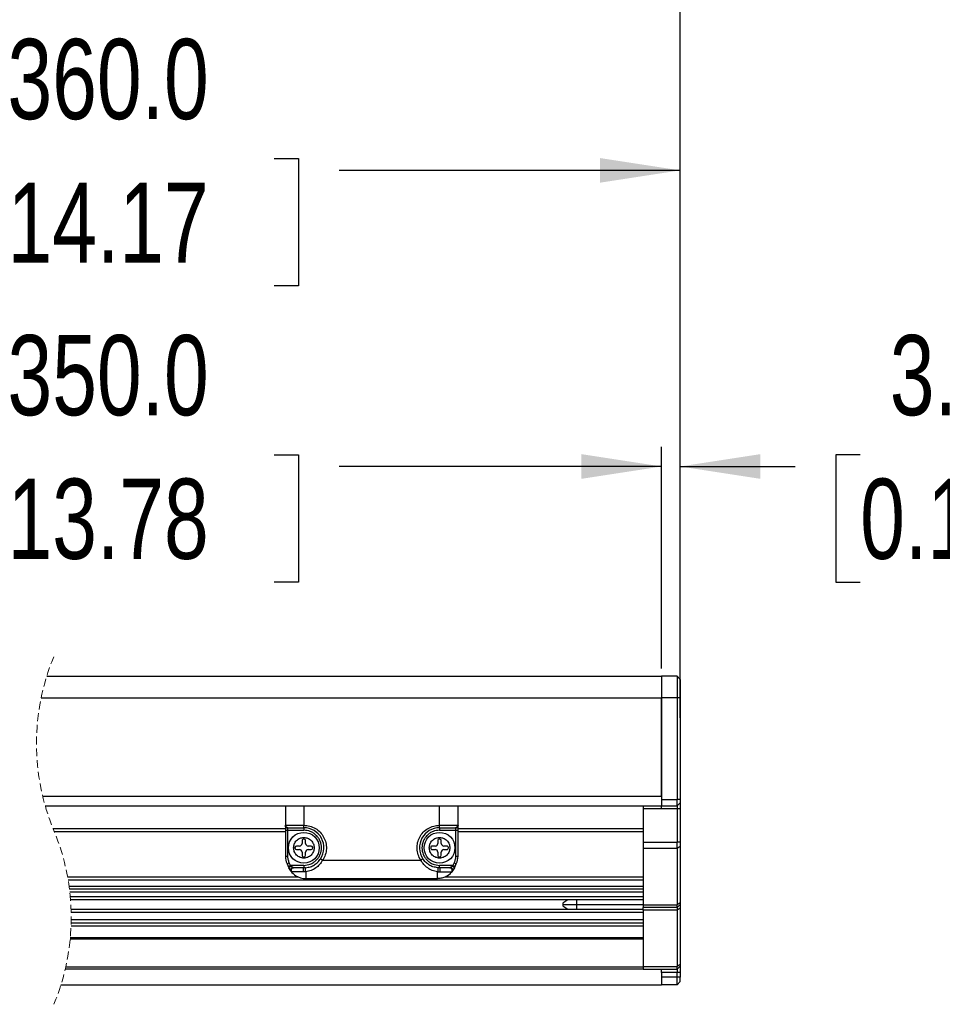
# Model space of a CAD drawing. Header units: millimetres. Extents: x 0 to 1118, y 0 to 864.
# Tile 13 of 21: x 534 to 683, y 575 to 735. Entities that reach past the tile are written whole.
import ezdxf

# ---------------------------------------------------------------- set-up
doc = ezdxf.new("R2010")
doc.units = ezdxf.units.MM
doc.linetypes.add('HIDDEN', pattern=[1.905, 1.27, -0.635])
doc.layers.add('DIMENSIONS', color=140, linetype='Continuous', lineweight=25)
doc.styles.add('SLDTEXTSTYLE0', font='TXT', dxfattribs={"width": 0.75})
doc.dimstyles.new('SLDDIMSTYLE0', dxfattribs={"dimtxt": 13, "dimasz": 13, "dimexe": 0, "dimexo": 0.0625, "dimgap": 3.25, "dimtad": 0, "dimtih": 1, "dimtoh": 1, "dimdec": 1, "dimrnd": 1e-09, "dimzin": 4, "dimdsep": 46, "dimtxsty": 'SLDTEXTSTYLE0', "dimsah": 1, "dimcen": 0.09, "dimadec": 0, "dimazin": 1, "dimtfac": 1, "dimtdec": 1, "dimtmove": 0, "dimatfit": 0, "dimfxl": 0, "dimfrac": 2, "dimtolj": 1, "dimtzin": 12, "dimarcsym": 0})
doc.dimstyles.new('SLDDIMSTYLE3', dxfattribs={"dimtxt": 13, "dimasz": 13, "dimexe": 0, "dimexo": 0.0625, "dimgap": 3.25, "dimtad": 0, "dimtih": 1, "dimtoh": 1, "dimdec": 1, "dimrnd": 1e-09, "dimzin": 4, "dimdsep": 46, "dimtxsty": 'SLDTEXTSTYLE0', "dimsah": 1, "dimcen": 0.09, "dimadec": 0, "dimazin": 1, "dimtfac": 1, "dimtdec": 1, "dimtofl": 0, "dimtmove": 0, "dimatfit": 3, "dimfxl": 0, "dimfrac": 2, "dimtolj": 1, "dimtzin": 12, "dimarcsym": 0})
doc.dimstyles.new('SLDDIMSTYLE5', dxfattribs={"dimtxt": 13, "dimasz": 13, "dimexe": 0, "dimexo": 0.0625, "dimgap": 3.25, "dimtad": 0, "dimtih": 1, "dimtoh": 1, "dimdec": 1, "dimrnd": 1e-09, "dimzin": 12, "dimdsep": 46, "dimtxsty": 'SLDTEXTSTYLE0', "dimsah": 1, "dimcen": 0.09, "dimadec": 0, "dimazin": 3, "dimtfac": 1, "dimtdec": 1, "dimtofl": 0, "dimtmove": 0, "dimatfit": 3, "dimfxl": 0, "dimfrac": 2, "dimtolj": 1, "dimtzin": 12, "dimarcsym": 0})

# ---------------------------------------------------------------- blocks, each defined once
blk = doc.blocks.new('_D_11')
at = {"layer": 'DIMENSIONS'}
for p, q in [((637.74, 629.35), (637.74, 665.25)), ((640.74, 625.85), (640.74, 665.25)), ((669.93, 663.99), (665.97, 663.99)), ((665.97, 663.99), (665.97, 643.35)), ((703.55, 663.99), (707.51, 663.99)), ((707.51, 663.99), (707.51, 643.35)), ((637.74, 662.08), (612.74, 662.08)), ((640.74, 662.08), (659.37, 662.08)), ((665.97, 643.35), (669.93, 643.35)), ((707.51, 643.35), (703.55, 643.35))]:
    blk.add_line(p, q, dxfattribs=at)
for points in [[(637.74, 662.08), (624.74, 664.08), (624.74, 660.08)], [(640.74, 662.08), (653.74, 660.08), (653.74, 664.08)]]:
    blk.add_solid(points, dxfattribs=at)
at = {"layer": 'DIMENSIONS', "char_height": 13, "attachment_point": 1, "style": 'SLDTEXTSTYLE0'}
for s, insert in [('3.0', (674.73, 683.39)), ('0.12', (669.93, 660.11))]:
    blk.add_mtext(s, dxfattribs=dict(at, insert=insert))
blk = doc.blocks.new('_D_13')
at = {"layer": 'DIMENSIONS'}
for p, q in [((478.77, 662.08), (482.02, 668.58)), ((482.02, 668.58), (488.52, 655.58)), ((419.75, 621.35), (419.75, 665.25)), ((531.69, 663.99), (527.72, 663.99)), ((527.72, 663.99), (527.72, 643.35)), ((574.91, 663.99), (578.87, 663.99)), ((578.87, 663.99), (578.87, 643.35)), ((637.74, 629.35), (637.74, 665.25)), ((419.75, 662.08), (478.77, 662.08)), ((488.52, 655.58), (491.77, 662.08)), ((491.77, 662.08), (521.13, 662.08)), ((637.74, 662.08), (585.47, 662.08)), ((527.72, 643.35), (531.69, 643.35)), ((578.87, 643.35), (574.91, 643.35))]:
    blk.add_line(p, q, dxfattribs=at)
for points in [[(419.75, 662.08), (432.75, 660.08), (432.75, 664.08)], [(637.74, 662.08), (624.74, 664.08), (624.74, 660.08)]]:
    blk.add_solid(points, dxfattribs=at)
at = {"layer": 'DIMENSIONS', "char_height": 13, "attachment_point": 1, "style": 'SLDTEXTSTYLE0'}
for s, insert in [('350.0', (531.69, 683.39)), ('13.78', (531.69, 660.11))]:
    blk.add_mtext(s, dxfattribs=dict(at, insert=insert))
blk = doc.blocks.new('_D_14')
at = {"layer": 'DIMENSIONS'}
for p, q in [((482.27, 703.58), (488.77, 716.58)), ((488.77, 716.58), (492.02, 710.08)), ((412.75, 629.35), (412.75, 713.25)), ((531.69, 711.99), (527.72, 711.99)), ((527.72, 711.99), (527.72, 691.35)), ((574.91, 711.99), (578.87, 711.99)), ((578.87, 711.99), (578.87, 691.35)), ((640.74, 621.35), (640.74, 713.25)), ((412.75, 710.08), (479.02, 710.08)), ((479.02, 710.08), (482.27, 703.58)), ((492.02, 710.08), (521.13, 710.08)), ((640.74, 710.08), (585.47, 710.08)), ((527.72, 691.35), (531.69, 691.35)), ((578.87, 691.35), (574.91, 691.35))]:
    blk.add_line(p, q, dxfattribs=at)
for points in [[(412.75, 710.08), (425.75, 708.08), (425.75, 712.08)], [(640.74, 710.08), (627.74, 712.08), (627.74, 708.08)]]:
    blk.add_solid(points, dxfattribs=at)
at = {"layer": 'DIMENSIONS', "char_height": 13, "attachment_point": 1, "style": 'SLDTEXTSTYLE0'}
for s, insert in [('360.0', (531.69, 731.39)), ('14.17', (531.69, 708.11))]:
    blk.add_mtext(s, dxfattribs=dict(at, insert=insert))
blk = doc.blocks.new('_D_15')
at = {"layer": 'DIMENSIONS'}
for p, q in [((482.78, 762.5), (486.03, 769)), ((486.03, 769), (492.53, 756)), ((411.05, 615.35), (411.05, 765.68)), ((640.74, 625.85), (640.74, 765.68)), ((531.69, 764.42), (527.72, 764.42)), ((527.72, 764.42), (527.72, 743.78)), ((574.91, 764.42), (578.87, 764.42)), ((578.87, 764.42), (578.87, 743.78)), ((411.05, 762.5), (482.78, 762.5)), ((492.53, 756), (495.78, 762.5)), ((495.78, 762.5), (521.13, 762.5)), ((640.74, 762.5), (585.47, 762.5)), ((527.72, 743.78), (531.69, 743.78)), ((578.87, 743.78), (574.91, 743.78))]:
    blk.add_line(p, q, dxfattribs=at)
for points in [[(411.05, 762.5), (424.05, 760.5), (424.05, 764.5)], [(640.74, 762.5), (627.74, 764.5), (627.74, 760.5)]]:
    blk.add_solid(points, dxfattribs=at)
at = {"layer": 'DIMENSIONS', "char_height": 13, "attachment_point": 1, "style": 'SLDTEXTSTYLE0'}
for s, insert in [('361.7', (531.69, 783.82)), ('14.24', (531.69, 760.54))]:
    blk.add_mtext(s, dxfattribs=dict(at, insert=insert))

msp = doc.modelspace()

# ---------------------------------------------------------------- linework, layer by layer
for p, q in [((538.05623, 628.0751), (637.73609, 628.0751)), ((640.23608, 628.0751), (637.73609, 628.0751)), ((637.73609, 628.0751), (637.73609, 624.57512)), ((640.23608, 628.0751), (640.23608, 624.57512)), ((640.73605, 627.57511), (640.23608, 628.0751)), ((640.73605, 627.57511), (640.73605, 624.57512)), ((537.15075, 624.57512), (637.73609, 624.57512)), ((640.23608, 624.57512), (637.73609, 624.57512)), ((637.73609, 624.57512), (637.73609, 608.07512)), ((637.73609, 608.57512), (637.73609, 624.57512)), ((640.23608, 624.57512), (640.23608, 608.07512)), ((640.73605, 624.57512), (640.23608, 624.57512)), ((640.73605, 624.57512), (640.73605, 608.07512)), ((637.73609, 608.57512), (537.41378, 608.57512)), ((537.80935, 607.07511), (637.73609, 607.07511)), ((576.73753, 607.07511), (576.73753, 603.81637)), ((579.73755, 607.07511), (579.73755, 603.92357)), ((601.73756, 603.92357), (601.73756, 607.07511)), ((604.73753, 603.81637), (604.73753, 607.07511)), ((634.73607, 607.07511), (634.73607, 606.57511)), ((637.73609, 606.57511), (634.73607, 606.57511)), ((634.73607, 606.57511), (634.73607, 601.19645)), ((637.73609, 608.07512), (640.23608, 608.07512)), ((637.73609, 608.07512), (637.73609, 607.07511)), ((637.73609, 607.07511), (640.23608, 607.07511)), ((637.73609, 606.57511), (637.73609, 607.07511)), ((640.23608, 606.57511), (637.73609, 606.57511)), ((640.73605, 608.07512), (640.23608, 608.07512)), ((640.23608, 607.07511), (640.23608, 608.07512)), ((640.73605, 607.5751), (640.23608, 607.07511)), ((640.23608, 607.07511), (640.23608, 606.57511)), ((640.73605, 606.57511), (640.23608, 606.57511)), ((640.23608, 606.57511), (640.23608, 601.19645)), ((640.73605, 608.07512), (640.73605, 607.5751)), ((640.73605, 607.5751), (640.73605, 606.57511)), ((640.73605, 606.57511), (640.73605, 601.19645)), ((539.06665, 603.42513), (576.73753, 603.42513)), ((576.73753, 603.81637), (576.73753, 603.12356)), ((576.77448, 603.76046), (576.76548, 603.6892)), ((576.77323, 603.92357), (579.73755, 603.92357)), ((576.99812, 603.54016), (577.02053, 603.55274)), ((577.13753, 603.12356), (577.13753, 603.46998)), ((577.16847, 603.52356), (579.73755, 603.52356)), ((579.73755, 603.52356), (579.73755, 603.92357)), ((579.73755, 603.52356), (579.73755, 603.12356)), ((601.73756, 603.92357), (604.70182, 603.92357)), ((601.73756, 603.52356), (601.73756, 603.92357)), ((601.73756, 603.52356), (604.30658, 603.52356)), ((601.73756, 603.52356), (601.73756, 603.12356)), ((604.33752, 603.46998), (604.33752, 603.12356)), ((604.45583, 603.55325), (604.4792, 603.54088)), ((604.70987, 603.68861), (604.70093, 603.76064)), ((604.73753, 603.12356), (604.73753, 603.81637)), ((604.73753, 603.42513), (634.73607, 603.42513)), ((539.27246, 602.9251), (576.73753, 602.9251)), ((576.73753, 603.12356), (577.13753, 603.12356)), ((576.73753, 603.12356), (576.73753, 598.93865)), ((577.13753, 603.12356), (579.73755, 603.12356)), ((577.13753, 598.93865), (577.13753, 603.12356)), ((601.73756, 603.12356), (604.33752, 603.12356)), ((604.33752, 603.12356), (604.73753, 603.12356)), ((604.33752, 603.12356), (604.33752, 598.93865)), ((604.73753, 598.93865), (604.73753, 603.12356)), ((604.73753, 602.9251), (634.73607, 602.9251)), ((578.30012, 600.30947), (578.30012, 600.23765)), ((579.03493, 600.55948), (578.55011, 600.55948)), ((579.45163, 601.43078), (579.45163, 600.97615)), ((579.77349, 601.6808), (579.70161, 601.6808)), ((580.02347, 600.97615), (580.02347, 601.43078)), ((580.92493, 600.55948), (580.44011, 600.55948)), ((581.17497, 600.23765), (581.17497, 600.30947)), ((600.30014, 600.30947), (600.30014, 600.23765)), ((601.03494, 600.55948), (600.55012, 600.55948)), ((601.45164, 601.43078), (601.45164, 600.97615)), ((601.77345, 601.6808), (601.70162, 601.6808)), ((602.02349, 600.97615), (602.02349, 601.43078)), ((602.92495, 600.55948), (602.44012, 600.55948)), ((603.17493, 600.23765), (603.17493, 600.30947)), ((634.73607, 601.19645), (640.23608, 601.19645)), ((634.73607, 601.19645), (634.73607, 600.13578)), ((640.23608, 600.13578), (634.73607, 600.13578)), ((634.73607, 600.13578), (634.73607, 591.01446)), ((640.73605, 601.19645), (640.23608, 601.19645)), ((640.23608, 600.13578), (640.23608, 601.19645)), ((640.73605, 600.48933), (640.23608, 600.13578)), ((640.23608, 600.13578), (640.23608, 591.01446)), ((640.73605, 601.19645), (640.73605, 600.48933)), ((640.73605, 600.48933), (640.73605, 591.368)), ((576.73753, 598.93865), (577.13753, 598.93865)), ((578.55011, 599.98764), (579.03493, 599.98764)), ((579.45163, 599.57097), (579.45163, 599.05599)), ((579.70161, 598.80597), (579.77349, 598.80597)), ((580.02347, 599.05599), (580.02347, 599.57097)), ((580.44011, 599.98764), (580.92493, 599.98764)), ((582.44455, 598.57355), (582.5075, 598.57355)), ((600.55012, 599.98764), (601.03494, 599.98764)), ((601.45164, 599.57097), (601.45164, 599.05599)), ((601.70162, 598.80597), (601.77345, 598.80597)), ((602.02349, 599.05599), (602.02349, 599.57097)), ((602.44012, 599.98764), (602.92495, 599.98764)), ((604.33752, 598.93865), (604.73753, 598.93865)), ((577.01862, 597.6708), (577.21276, 597.25453)), ((577.21276, 597.25453), (577.32875, 597.00571)), ((577.21276, 597.25453), (577.32875, 597.00571)), ((577.23165, 597.26493), (577.33965, 597.05872)), ((577.57527, 597.42356), (577.38114, 597.83984)), ((577.57527, 597.42356), (577.69126, 597.29917)), ((579.73755, 597.42356), (577.57527, 597.42356)), ((577.9841, 597.01173), (578.07112, 597.02451)), ((579.73749, 597.02356), (578.07851, 597.02356)), ((580.0137, 597.0353), (579.73749, 597.02356)), ((579.73755, 597.42356), (579.73755, 597.02356)), ((582.79086, 598.27359), (598.68426, 598.27359)), ((601.73756, 597.02356), (601.46142, 597.0353)), ((603.89984, 597.42356), (601.73756, 597.42356)), ((601.73756, 597.02356), (601.73756, 597.42356)), ((603.39654, 597.02356), (601.73756, 597.02356)), ((603.40393, 597.02451), (603.49095, 597.01173)), ((603.89984, 597.42356), (603.78379, 597.29914)), ((604.09391, 597.83984), (603.89984, 597.42356)), ((604.13564, 597.05831), (604.2437, 597.26481)), ((604.14631, 597.00571), (604.26236, 597.25453)), ((604.26236, 597.25453), (604.45649, 597.6708)), ((541.4306, 595.57511), (578.73679, 595.57511)), ((577.60609, 596.53793), (577.6769, 596.44375)), ((579.68981, 596.36972), (577.77542, 596.36972)), ((580.04773, 596.38495), (579.68981, 596.36972)), ((601.42738, 595.27357), (601.42738, 596.38495)), ((601.42744, 596.38495), (601.78525, 596.36972)), ((602.73827, 595.57511), (634.73607, 595.57511)), ((603.76633, 596.4014), (603.86903, 596.53793)), ((541.51845, 595.07511), (634.73607, 595.07511)), ((541.6728, 594.07512), (634.73607, 594.07512)), ((580.04767, 595.27357), (601.42738, 595.27357)), ((634.73607, 593.5751), (541.73944, 593.5751)), ((634.73607, 593.07511), (541.79907, 593.07511)), ((634.73607, 592.3251), (541.87549, 592.3251)), ((634.73607, 591.82511), (541.91778, 591.82511)), ((622.52152, 591.82511), (621.73605, 591.27511)), ((621.73605, 591.27511), (621.73605, 591.0751)), ((621.73605, 591.0751), (623.94971, 591.0751)), ((621.73605, 591.0751), (621.73605, 590.8751)), ((621.73605, 590.8751), (622.52152, 590.32513)), ((623.94971, 591.82511), (623.94971, 591.0751)), ((623.94971, 591.0751), (623.94971, 590.32513)), ((623.94971, 591.0751), (634.73607, 591.0751)), ((634.73607, 591.01446), (640.23608, 591.01446)), ((634.73607, 591.01446), (634.73607, 590.57511)), ((640.23608, 590.57511), (634.73607, 590.57511)), ((634.73607, 590.13576), (634.73607, 590.57511)), ((640.73605, 591.368), (640.23608, 591.01446)), ((640.73605, 591.0751), (640.23608, 590.57511)), ((640.23608, 590.57511), (640.23608, 591.01446)), ((640.23608, 590.57511), (640.23608, 590.13576)), ((640.73605, 591.368), (640.73605, 591.0751)), ((640.73605, 591.0751), (640.73605, 590.48934)), ((542.00343, 590.32513), (634.73607, 590.32513)), ((542.01827, 589.82511), (634.73607, 589.82511)), ((640.23608, 590.13576), (634.73607, 590.13576)), ((634.73607, 590.13576), (634.73607, 581.01446)), ((640.73605, 590.48934), (640.23608, 590.13576)), ((640.23608, 590.13576), (640.23608, 581.01446)), ((640.73605, 590.48934), (640.73605, 581.36801)), ((634.73607, 587.57512), (542.00063, 587.57512)), ((634.73607, 588.07511), (542.01648, 588.07511)), ((634.73607, 588.57511), (542.02554, 588.57511)), ((634.73607, 585.45135), (541.85674, 585.45135)), ((541.88028, 585.703), (634.73607, 585.703)), ((634.73607, 581.01446), (640.23608, 581.01446)), ((634.73607, 581.01446), (634.73607, 580.57512)), ((640.73605, 581.36801), (640.23608, 581.01446)), ((640.73605, 581.07511), (640.23608, 580.57512)), ((640.23608, 580.57512), (640.23608, 581.01446)), ((640.73605, 581.36801), (640.73605, 581.07511)), ((640.73605, 581.07511), (640.73605, 580.07513)), ((634.73607, 580.57512), (541.04868, 580.57512)), ((541.13493, 580.94929), (634.73607, 580.94929)), ((634.73607, 580.57512), (640.23608, 580.57512)), ((637.73609, 580.07513), (637.73609, 580.57512)), ((640.23608, 580.07513), (637.73609, 580.07513)), ((637.73609, 580.07513), (637.73609, 579.32512)), ((640.23608, 580.57512), (640.23608, 580.07513)), ((640.73605, 580.07513), (640.23608, 580.07513)), ((640.23608, 579.32512), (640.23608, 580.07513)), ((640.73605, 580.07513), (640.73605, 579.32512)), ((540.36451, 578.07512), (637.73609, 578.07512)), ((640.23608, 579.32512), (637.73609, 579.32512)), ((637.73609, 579.32512), (637.73609, 578.07512)), ((640.23608, 578.07512), (637.73609, 578.07512)), ((640.73605, 579.32512), (640.23608, 579.32512)), ((640.23608, 578.07512), (640.23608, 579.32512)), ((640.23608, 578.07512), (640.73605, 578.57511)), ((640.73605, 578.57511), (640.73605, 579.32512))]:
    msp.add_line(p, q)
at = {"flags": 128}
for points in [[(577.01862, 597.6708), (577.0256, 597.67405), (577.04622, 597.68365), (577.07972, 597.69927), (577.12478, 597.72031), (577.17973, 597.74591), (577.24244, 597.77514), (577.31039, 597.80685), (577.38114, 597.83984)], [(577.21276, 597.25453), (577.21967, 597.25777), (577.24035, 597.26737), (577.27385, 597.28302), (577.31891, 597.30403), (577.37387, 597.32966), (577.43651, 597.35886), (577.50452, 597.39057), (577.57527, 597.42356)], [(577.32875, 597.00571), (577.53522, 596.63416), (577.65306, 596.46643)], [(603.89984, 597.42356), (603.97053, 597.39057), (604.03854, 597.35886), (604.10125, 597.32963), (604.15614, 597.30403), (604.20126, 597.28299), (604.23476, 597.26737), (604.24293, 597.26356)], [(604.09391, 597.83984), (604.16466, 597.80685), (604.23267, 597.77514), (604.29538, 597.74591), (604.35027, 597.72031), (604.39539, 597.69927), (604.42889, 597.68365), (604.44952, 597.67405), (604.45649, 597.6708)], [(604.24704, 597.26165), (604.25538, 597.25774), (604.26236, 597.2545)], [(580.04773, 596.38495), (580.04767, 595.91724), (580.04767, 595.56563), (580.04767, 595.34747), (580.04767, 595.27357)], [(601.78525, 596.36972), (602.45449, 596.36972), (603.02949, 596.36972), (603.45769, 596.36972), (603.69969, 596.36975)]]:
    msp.add_lwpolyline(points, dxfattribs=at)
for centre, radius in [((579.73754, 600.27359), 2.49998), ((601.73754, 600.27355), 2.50001)]:
    msp.add_circle(centre, radius)
at = {"color": 7, "linetype": 'HIDDEN', "lineweight": 18}
for centre, start, end in [((573.02035, 617.16261), 157.3801351, 202.6198649), ((505.40037, 588.98762), 337.3801351, 22.6198649)]:
    msp.add_arc(centre, 36.62749, start, end, dxfattribs=at)
for centre, radius, start, end in [((579.7375, 600.27353), 3.25003, 326.7751862, 89.9990376), ((601.73754, 600.27358), 3.24999, 89.999412, 213.2263642), ((578.55018, 600.30943), 0.25005, 90.0165968, 179.9902335), ((578.55018, 600.23769), 0.25005, 180.0097665, 269.9834032), ((579.03491, 600.97621), 0.41672, 270.0037359, 359.9921661), ((579.70158, 601.43084), 0.24995, 89.9932765, 180.0135538), ((579.77342, 601.43074), 0.25005, 0.0097665, 89.9834032), ((580.4401, 600.97611), 0.41662, 179.993842, 270.0020597), ((580.92493, 600.30943), 0.25005, 0.0097649, 89.9970646), ((580.92493, 600.23769), 0.25005, 270.0029354, 359.9902351), ((600.5501, 600.30953), 0.24995, 89.9932765, 180.0135538), ((600.5501, 600.23759), 0.24995, 179.9864462, 270.0067235), ((601.03492, 600.97621), 0.41672, 270.0037359, 359.9921661), ((601.7016, 601.43084), 0.24995, 89.9932765, 180.0135538), ((601.77344, 601.43074), 0.25005, 0.0097649, 89.9970646), ((602.44011, 600.97611), 0.41662, 179.993842, 270.0020597), ((602.92498, 600.30953), 0.24995, 359.9864462, 90.0067235), ((602.92498, 600.23759), 0.24995, 269.9932765, 0.0135538), ((579.73686, 598.93855), 2.99933, 179.9980101, 205.0036989), ((579.03491, 599.57091), 0.41672, 0.0078339, 89.9962641), ((579.70158, 599.05593), 0.24995, 179.9864462, 270.0067235), ((579.77342, 599.05603), 0.25005, 270.0165968, 359.9902335), ((580.4401, 599.57102), 0.41662, 89.9979403, 180.006158), ((601.03492, 599.57091), 0.41672, 0.0078339, 89.9962641), ((601.7016, 599.05593), 0.24995, 179.9864462, 270.0067235), ((601.77344, 599.05603), 0.25005, 270.0029354, 359.9902351), ((602.44011, 599.57102), 0.41662, 89.9979403, 180.006158), ((601.73706, 598.93868), 3.00047, 335.0038195, 359.9996064), ((601.44097, 598.26456), 2.98389, 318.4557661, 335.0463758), ((580.04768, 598.27373), 3.00013, 216.4004963, 237.5016512), ((580.04758, 598.27316), 2.9996, 237.4974655, 270.0018147), ((601.42743, 598.27358), 3.00001, 294.257574, 314.1281096)]:
    msp.add_arc(centre, radius, start, end)
for points, knots in [([(576.73753, 603.81637), (576.73469, 603.84588), (576.73051, 603.88938), (576.76283, 603.91525), (576.77323, 603.92357)], [0, 0, 0, 0, 0.678308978, 1, 1, 1, 1]), ([(577.13753, 603.46998), (577.08542, 603.47503), (576.983, 603.48494), (576.8515, 603.56288), (576.75655, 603.67723), (576.74378, 603.77066), (576.73753, 603.81637)], [0, 0, 0, 0, 0.266310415, 0.523379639, 0.766783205, 1, 1, 1, 1]), ([(576.77323, 603.92357), (576.77916, 603.87117), (576.79099, 603.76655), (576.88223, 603.63439), (577.01287, 603.54169), (577.11666, 603.5296), (577.16847, 603.52356)], [0, 0, 0, 0, 0.251426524, 0.502025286, 0.751428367, 1, 1, 1, 1]), ([(577.15792, 603.5202), (577.13341, 603.52164), (577.08284, 603.52463), (577.00805, 603.54779), (576.93526, 603.58494), (576.89423, 603.62185), (576.87349, 603.64051)], [0, 0, 0, 0, 0.232072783, 0.478790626, 0.736481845, 1, 1, 1, 1]), ([(577.13753, 603.46998), (577.13724, 603.48561), (577.13674, 603.51127), (577.15955, 603.52011), (577.16847, 603.52356)], [0, 0, 0, 0, 0.609171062, 1, 1, 1, 1]), ([(579.73755, 603.92357), (580.05859, 603.89891), (580.71264, 603.84867), (581.63036, 603.44477), (582.40875, 602.82623), (582.98592, 602.02902), (583.33657, 601.10937), (583.42745, 600.1193), (583.26244, 599.13031), (582.94612, 598.55565), (582.79086, 598.27359)], [0, 0, 0, 0, 0.122715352, 0.250002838, 0.377285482, 0.500000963, 0.622714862, 0.750001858, 0.877289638, 1, 1, 1, 1]), ([(598.68426, 598.27359), (598.52897, 598.55565), (598.21261, 599.1303), (598.04761, 600.1193), (598.13849, 601.10937), (598.48914, 602.02901), (599.0663, 602.82625), (599.84475, 603.44475), (600.76247, 603.84867), (601.41652, 603.89891), (601.73756, 603.92357)], [0, 0, 0, 0, 0.122712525, 0.249999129, 0.377284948, 0.499997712, 0.622712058, 0.749999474, 0.877285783, 1, 1, 1, 1]), ([(604.30658, 603.52356), (604.35841, 603.5296), (604.46222, 603.54168), (604.59289, 603.63437), (604.68405, 603.76657), (604.69589, 603.87118), (604.70182, 603.92357)], [0, 0, 0, 0, 0.248655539, 0.498048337, 0.748583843, 1, 1, 1, 1]), ([(604.30658, 603.52356), (604.31553, 603.52012), (604.33839, 603.51133), (604.33785, 603.48563), (604.33752, 603.46998)], [0, 0, 0, 0, 0.391061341, 1, 1, 1, 1]), ([(604.603, 603.64194), (604.58247, 603.62328), (604.54185, 603.58635), (604.46966, 603.54887), (604.39532, 603.52531), (604.34495, 603.52189), (604.32053, 603.52023)], [0, 0, 0, 0, 0.2631738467, 0.5207514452, 0.7676728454, 1, 1, 1, 1]), ([(604.73753, 603.81637), (604.73127, 603.77066), (604.71849, 603.67725), (604.62363, 603.56285), (604.49208, 603.48498), (604.38965, 603.47504), (604.33752, 603.46998)], [0, 0, 0, 0, 0.233211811, 0.476547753, 0.733585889, 1, 1, 1, 1]), ([(604.61993, 603.60665), (604.63816, 603.62624), (604.67401, 603.66474), (604.71004, 603.73341), (604.73205, 603.8038), (604.73425, 603.85127), (604.73532, 603.87425)], [0, 0, 0, 0, 0.267225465, 0.525255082, 0.770239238, 1, 1, 1, 1]), ([(604.70182, 603.92357), (604.71222, 603.91525), (604.74455, 603.88938), (604.74036, 603.84588), (604.73753, 603.81637)], [0, 0, 0, 0, 0.321691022, 1, 1, 1, 1]), ([(578.07088, 600.27356), (578.09327, 600.48313), (578.12782, 600.80664), (578.33528, 601.19519), (578.55063, 601.45993), (578.81582, 601.67682), (579.20424, 601.87776), (579.73754, 601.98066), (580.2707, 601.87782), (580.65908, 601.67687), (580.92423, 601.46019), (581.13971, 601.19533), (581.34726, 600.80682), (581.38183, 600.48313), (581.40421, 600.27356)], [0, 0, 0, 0, 0.119718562, 0.184807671, 0.249999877, 0.315085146, 0.380276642, 0.500000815, 0.619724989, 0.684811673, 0.750000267, 0.815089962, 0.880281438, 1, 1, 1, 1]), ([(579.73755, 597.42356), (580.09591, 597.46184), (580.64935, 597.52095), (581.3137, 597.87586), (581.76661, 598.24423), (582.13723, 598.69766), (582.48076, 599.36185), (582.65671, 600.27356), (582.48073, 601.18544), (582.13712, 601.84962), (581.76636, 602.30313), (581.31357, 602.67139), (580.64917, 603.02618), (580.09591, 603.08528), (579.73755, 603.12356)], [0, 0, 0, 0, 0.11971819, 0.184887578, 0.249997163, 0.31516881, 0.380278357, 0.499999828, 0.619721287, 0.684890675, 0.750002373, 0.815169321, 0.88028181, 1, 1, 1, 1]), ([(601.73756, 603.12356), (601.37918, 603.08528), (600.82572, 603.02618), (600.16136, 602.67126), (599.70844, 602.30291), (599.33789, 601.84944), (598.99434, 601.18527), (598.81841, 600.27356), (598.99437, 599.36167), (599.338, 598.69753), (599.70869, 598.24395), (600.16153, 597.87577), (600.8259, 597.52091), (601.37918, 597.46183), (601.73756, 597.42356)], [0, 0, 0, 0, 0.1197242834, 0.184893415, 0.2500027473, 0.3151699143, 0.3802791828, 0.5000001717, 0.6197211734, 0.6848903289, 0.7499975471, 0.8151694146, 0.8802757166, 1, 1, 1, 1]), ([(600.0709, 600.27356), (600.09328, 600.48313), (600.12783, 600.80664), (600.33529, 601.19519), (600.55064, 601.45993), (600.81584, 601.67682), (601.20425, 601.87776), (601.73754, 601.98067), (602.27068, 601.87779), (602.65908, 601.67689), (602.92425, 601.46021), (603.13966, 601.19531), (603.34722, 600.80682), (603.38182, 600.48313), (603.40423, 600.27356)], [0, 0, 0, 0, 0.119719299, 0.18480881, 0.250001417, 0.315087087, 0.380278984, 0.500003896, 0.619717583, 0.684814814, 0.75000381, 0.815086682, 0.880278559, 1, 1, 1, 1]), ([(581.40421, 600.27356), (581.38183, 600.06399), (581.34728, 599.74048), (581.13982, 599.35194), (580.92447, 599.08717), (580.65923, 598.87033), (580.27086, 598.66933), (579.73755, 598.56647), (579.2044, 598.6693), (578.81601, 598.87025), (578.55087, 599.08693), (578.33539, 599.35179), (578.12783, 599.7403), (578.09327, 600.06399), (578.07088, 600.27356)], [0, 0, 0, 0, 0.119718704, 0.18480791, 0.250000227, 0.315094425, 0.380275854, 0.500000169, 0.619724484, 0.684811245, 0.749999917, 0.815089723, 0.880281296, 1, 1, 1, 1]), ([(603.40423, 600.27356), (603.38182, 600.06399), (603.34724, 599.74048), (603.13977, 599.35196), (602.92449, 599.08715), (602.65923, 598.87032), (602.27084, 598.66936), (601.73755, 598.56646), (601.20442, 598.6693), (600.81603, 598.87025), (600.55088, 599.08693), (600.3354, 599.35179), (600.12785, 599.7403), (600.09328, 600.06399), (600.0709, 600.27356)], [0, 0, 0, 0, 0.119721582, 0.184811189, 0.249996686, 0.315091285, 0.380283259, 0.499997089, 0.619722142, 0.684809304, 0.749998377, 0.815088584, 0.880280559, 1, 1, 1, 1]), ([(577.38114, 597.83984), (577.3101, 598.01623), (577.16801, 598.369), (577.14769, 598.74877), (577.13753, 598.93865)], [0, 0, 0, 0, 0.49999818, 1, 1, 1, 1]), ([(604.33752, 598.93865), (604.32739, 598.74877), (604.30713, 598.36899), (604.16499, 598.01623), (604.09391, 597.83984)], [0, 0, 0, 0, 0.499990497, 1, 1, 1, 1]), ([(577.32875, 597.00571), (577.32718, 597.01354), (577.32336, 597.03264), (577.34112, 597.06545), (577.37151, 597.10261), (577.41872, 597.14433), (577.47838, 597.18747), (577.54681, 597.22913), (577.61839, 597.26701), (577.66743, 597.28865), (577.69126, 597.29917)], [0, 0, 0, 0, 0.0480278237, 0.1170719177, 0.2165993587, 0.3469970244, 0.501839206, 0.6700552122, 0.839669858, 1, 1, 1, 1]), ([(577.63291, 596.49337), (577.58501, 596.56131), (577.47028, 596.72402), (577.38084, 596.90202), (577.32875, 597.00571)], [0, 0, 0, 0, 0.417523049, 1, 1, 1, 1]), ([(577.63291, 596.49337), (577.61972, 596.51489), (577.59146, 596.56098), (577.57551, 596.64774), (577.58514, 596.74543), (577.62507, 596.84514), (577.69105, 596.93499), (577.77435, 597.00554), (577.86365, 597.05449), (577.92582, 597.06994), (577.95489, 597.07717)], [0, 0, 0, 0, 0.096276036, 0.206233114, 0.331186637, 0.469030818, 0.613337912, 0.754829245, 0.885337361, 1, 1, 1, 1]), ([(578.07851, 597.02356), (578.04161, 597.02047), (577.96768, 597.01428), (577.86572, 596.96544), (577.78064, 596.89192), (577.71929, 596.79659), (577.68618, 596.68775), (577.68452, 596.5742), (577.71212, 596.46311), (577.75435, 596.40081), (577.77542, 596.36972)], [0, 0, 0, 0, 0.123513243, 0.247412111, 0.371965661, 0.497150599, 0.622917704, 0.748910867, 0.874694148, 1, 1, 1, 1]), ([(577.95489, 597.07714), (577.91399, 597.1061), (577.83734, 597.16037), (577.75764, 597.2328), (577.71131, 597.2784), (577.69655, 597.29369), (577.69126, 597.29917)], [0, 0, 0, 0, 0.435103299, 0.815356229, 0.933829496, 1, 1, 1, 1]), ([(578.07851, 597.02356), (578.06156, 597.0268), (578.0167, 597.0354), (577.9786, 597.06113), (577.95489, 597.07714)], [0, 0, 0, 0, 0.377862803, 1, 1, 1, 1]), ([(579.68981, 596.36972), (579.68646, 596.40175), (579.67935, 596.46983), (579.67559, 596.57576), (579.67564, 596.68548), (579.68078, 596.78999), (579.68868, 596.88253), (579.70303, 596.95198), (579.71194, 597.00341), (579.73125, 597.01864), (579.73749, 597.02356)], [0, 0, 0, 0, 0.1449220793, 0.3081405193, 0.4769877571, 0.6385034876, 0.7802540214, 0.8915775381, 0.9649597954, 1, 1, 1, 1]), ([(580.04773, 596.38495), (580.04412, 596.41209), (580.03592, 596.47362), (580.02547, 596.57478), (580.01542, 596.68848), (580.00845, 596.80166), (580.00318, 596.90031), (580.00561, 596.97139), (580.00343, 597.01527), (580.01166, 597.03136), (580.0137, 597.03533)], [0, 0, 0, 0, 0.125614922, 0.284830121, 0.466665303, 0.649159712, 0.805904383, 0.917726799, 0.979683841, 1, 1, 1, 1]), ([(580.0137, 597.0353), (580.28088, 597.07735), (580.78338, 597.15643), (581.45426, 597.48766), (582.02681, 597.92002), (582.31213, 598.30056), (582.45624, 598.49275)], [0, 0, 0, 0, 0.274629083, 0.516494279, 0.755812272, 1, 1, 1, 1]), ([(582.79086, 598.27359), (582.63044, 598.02583), (582.31764, 597.54269), (581.67561, 596.978), (580.92174, 596.54514), (580.34901, 596.44017), (580.04773, 596.38495)], [0, 0, 0, 0, 0.255264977, 0.497770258, 0.735810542, 1, 1, 1, 1]), ([(582.45624, 598.49275), (582.46472, 598.48719), (582.49737, 598.46577), (582.56624, 598.42071), (582.66927, 598.35317), (582.74816, 598.30154), (582.79086, 598.27359)], [0, 0, 0, 0, 0.0760866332, 0.2928580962, 0.6172502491, 1, 1, 1, 1]), ([(598.68426, 598.27359), (598.70726, 598.28866), (598.75284, 598.31851), (598.81897, 598.36181), (598.8793, 598.40138), (598.93905, 598.44042), (598.98443, 598.47023), (599.01262, 598.48866), (599.01888, 598.49275)], [0, 0, 0, 0, 0.2062737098, 0.4086212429, 0.5928249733, 0.7473965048, 0.9439160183, 1, 1, 1, 1]), ([(601.42744, 596.38495), (601.12543, 596.44034), (600.55079, 596.54573), (599.79554, 596.98075), (599.15491, 597.54588), (598.84338, 598.02755), (598.68426, 598.27359)], [0, 0, 0, 0, 0.264824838, 0.503883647, 0.74657877, 1, 1, 1, 1]), ([(601.46142, 597.0353), (601.19363, 597.0775), (600.68954, 597.15693), (600.01734, 597.48963), (599.44602, 597.92257), (599.16184, 598.30191), (599.01888, 598.49275)], [0, 0, 0, 0, 0.275246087, 0.518145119, 0.757581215, 1, 1, 1, 1]), ([(601.46142, 597.03533), (601.46345, 597.03134), (601.47169, 597.01517), (601.46952, 596.97112), (601.47183, 596.89983), (601.46663, 596.80103), (601.45961, 596.68786), (601.44968, 596.5743), (601.43917, 596.47338), (601.43103, 596.41201), (601.42744, 596.38495)], [0, 0, 0, 0, 0.020399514, 0.082630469, 0.19486547, 0.351887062, 0.534385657, 0.715944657, 0.874755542, 1, 1, 1, 1]), ([(601.73756, 597.02356), (601.74381, 597.01864), (601.76312, 597.00341), (601.77202, 596.95198), (601.78637, 596.88253), (601.79427, 596.78999), (601.79939, 596.68547), (601.79954, 596.57575), (601.79578, 596.46982), (601.78862, 596.40175), (601.78525, 596.36972)], [0, 0, 0, 0, 0.035039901, 0.108421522, 0.219744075, 0.36149338, 0.523007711, 0.691898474, 0.855070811, 1, 1, 1, 1]), ([(603.52016, 597.07714), (603.49648, 597.06113), (603.45838, 597.03538), (603.41351, 597.0268), (603.39654, 597.02356)], [0, 0, 0, 0, 0.621727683, 1, 1, 1, 1]), ([(603.69969, 596.36975), (603.72075, 596.40083), (603.76298, 596.46313), (603.79068, 596.57421), (603.7889, 596.68776), (603.75584, 596.79661), (603.6944, 596.89187), (603.60939, 596.96548), (603.50738, 597.01426), (603.43344, 597.02046), (603.39654, 597.02356)], [0, 0, 0, 0, 0.125272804, 0.251101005, 0.377057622, 0.502820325, 0.628037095, 0.752535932, 0.876491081, 1, 1, 1, 1]), ([(603.52016, 597.07714), (603.5618, 597.10673), (603.64934, 597.16894), (603.734, 597.24746), (603.77842, 597.29356), (603.78379, 597.29914)], [0, 0, 0, 0, 0.443577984, 0.932718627, 1, 1, 1, 1]), ([(603.52016, 597.07714), (603.54923, 597.06993), (603.61141, 597.0545), (603.70071, 597.00552), (603.78406, 596.935), (603.84997, 596.84509), (603.88992, 596.74541), (603.89951, 596.64773), (603.88369, 596.56094), (603.85537, 596.51486), (603.84214, 596.49334)], [0, 0, 0, 0, 0.114646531, 0.245148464, 0.386715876, 0.530971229, 0.66880888, 0.793718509, 0.903692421, 1, 1, 1, 1]), ([(603.78379, 597.29914), (603.80765, 597.28864), (603.85671, 597.26704), (603.92827, 597.2291), (603.99671, 597.18746), (604.0564, 597.14433), (604.10361, 597.10264), (604.13393, 597.06543), (604.1517, 597.03264), (604.14787, 597.01354), (604.14631, 597.00571)], [0, 0, 0, 0, 0.160415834, 0.329921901, 0.498273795, 0.653079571, 0.783476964, 0.882928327, 0.951972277, 1, 1, 1, 1]), ([(604.14637, 597.00571), (604.09506, 596.90344), (604.00571, 596.72537), (603.89098, 596.56262), (603.84214, 596.49334)], [0, 0, 0, 0, 0.574307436, 1, 1, 1, 1]), ([(577.77542, 596.36972), (577.7546, 596.37866), (577.69502, 596.40423), (577.65739, 596.45824), (577.63291, 596.49337)], [0, 0, 0, 0, 0.349461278, 1, 1, 1, 1]), ([(603.03933, 595.7434), (602.95382, 595.69267), (602.66768, 595.52291), (602.12832, 595.32182), (601.66103, 595.28965), (601.42738, 595.27357)], [0, 0, 0, 0, 0.175655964, 0.587815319, 1, 1, 1, 1]), ([(603.65868, 596.2973), (603.56494, 596.18716), (603.38367, 595.97418), (603.15145, 595.81855), (603.03933, 595.7434)], [0, 0, 0, 0, 0.517171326, 1, 1, 1, 1]), ([(603.69969, 596.36975), (603.71809, 596.37709), (603.77829, 596.40109), (603.81598, 596.45554), (603.84214, 596.49334)], [0, 0, 0, 0, 0.305721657, 1, 1, 1, 1])]:
    msp.add_open_spline(points, degree=3, knots=knots)

# ---------------------------------------------------------------- dimensions: what is measured, and where the dimension line sits
at = {"layer": 'DIMENSIONS'}
dim = msp.add_linear_dim(base=(411.04501, 762.50427), p1=(640.73607, 624.57511), p2=(411.04501, 614.07511), text='361.7', dimstyle='SLDDIMSTYLE5', dxfattribs=at)
dim.commit()
dim.dimension.update_dxf_attribs({"geometry": '_D_15', "text_midpoint": (553.29825, 762.50427), "dimtype": 160})
for base, p1, p2, text, picture, middle in [((640.73607, 710.07511), (412.74501, 628.07511), (640.73607, 620.07511), '360.0', '_D_14', (553.29825, 710.07511)), ((419.74501, 662.07511), (637.73607, 628.07511), (419.74501, 620.07511), '350.0', '_D_13', (553.29825, 662.07511))]:
    dim = msp.add_linear_dim(base=base, p1=p1, p2=p2, angle=0, text=text, dimstyle='SLDDIMSTYLE3', dxfattribs=at)
    dim.commit()
    dim.dimension.update_dxf_attribs({"geometry": picture, "text_midpoint": middle, "dimtype": 160})
dim = msp.add_linear_dim(base=(640.73607, 662.07511), p1=(637.73607, 628.07511), p2=(640.73607, 624.57511), dimstyle='SLDDIMSTYLE0', dxfattribs=at)
dim.commit()
dim.dimension.update_dxf_attribs({"geometry": '_D_11', "text_midpoint": (686.73607, 662.07511), "dimtype": 160})

doc.saveas('drawing.dxf')
